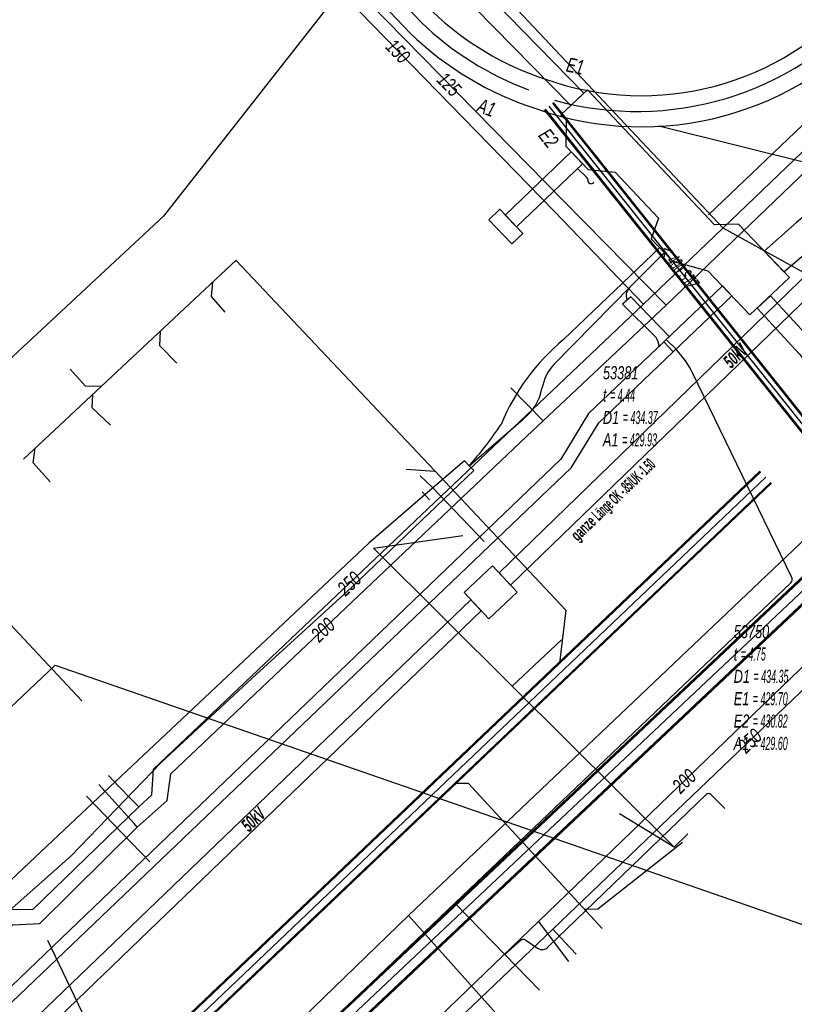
# Model space of a CAD drawing. Header units: metres. Extents: x 2695563 to 2696938, y 1260544 to 1262032.
# Tile 14 of 256: x 2695653 to 2695683, y 1260953 to 1260991. Entities that reach past the tile are written whole.
import ezdxf

# ---------------------------------------------------------------- set-up
doc = ezdxf.new("R2010")
doc.units = ezdxf.units.M
doc.linetypes.add('AUSGEZOGEN', pattern=[0])
for name, color, linetype in [('AW_LK_ Haltung Text', 7, 'AUSGEZOGEN'), ('AW_LK_Ein-Auslauftext', 24, 'AUSGEZOGEN'), ('AW_LK_Haltung', 24, 'AUSGEZOGEN'), ('AW_LK_Normschacht Text', 24, 'AUSGEZOGEN'), ('AW_LK_Trasselinie', 24, 'AUSGEZOGEN'), ('EW_Hoehenpunkt_Text', 7, 'AUSGEZOGEN'), ('EW_LK_Bauwerk_FL_Linie_Punkt', 1, 'AUSGEZOGEN'), ('EW_LK_Trasseabs', 1, 'AUSGEZOGEN'), ('EW_LK_Trasseabs_Text', 1, 'AUSGEZOGEN'), ('EW_LK_Trasserand', 1, 'AUSGEZOGEN'), ('FM_LK_SW_TRASSEKANTE', 94, 'AUSGEZOGEN'), ('GA_LK_Leitung', 32, 'AUSGEZOGEN'), ('GA_LK_Leitung_Text', 32, 'AUSGEZOGEN'), ('TV_LK_LEITUNG', 92, 'AUSGEZOGEN'), ('WA_LK_Leitung', 171, 'AUSGEZOGEN'), ('WA_LK_Leitung_Text', 171, 'AUSGEZOGEN')]:
    doc.layers.add(name, color=color, linetype=linetype)
doc.styles.add('ARIAL', font='arial.ttf')
doc.styles.add('ARIALNARROW', font='ARIALN.TTF')
pattern_1 = [(0, (2703955, 1269100), (4050, 4050), [4050, -4050]), (90, (2703955, 1269100), (-4050, 4050), [4050, -4050])]
pattern_2 = [(0, (2708005, 1273150), (6075, 6075), [6075, -6075]), (90, (2708005, 1273150), (-6075, 6075), [6075, -6075])]

# ---------------------------------------------------------------- blocks, each defined once
blk = doc.blocks.new('COMPLEXOBJECT_1484')
at = {"layer": 'AW_LK_Trasselinie', "color": 24, "linetype": 'AUSGEZOGEN', "transparency": 33554687}
blk.add_line((5605.917, 11055.759), (5667.41, 10990.785), dxfattribs=at)
blk.add_arc((5676.152, 10999.84), 12.586, 226.0084, 252.1744, dxfattribs=at)
blk = doc.blocks.new('COMPLEXOBJECT_1485')
at = {"layer": 'AW_LK_Trasselinie', "color": 24, "linetype": 'AUSGEZOGEN', "transparency": 33554687}
blk.add_arc((5676.171, 10999.871), 11.422, 226.2715, 251.9635, dxfattribs=at)
blk = doc.blocks.new('COMPLEXOBJECT_1486')
at = {"layer": 'AW_LK_Trasselinie', "color": 24, "linetype": 'AUSGEZOGEN', "transparency": 33554687}
blk.add_arc((5676.339, 10999.408), 11.039, 250.3905, 319.4564, dxfattribs=at)
blk = doc.blocks.new('COMPLEXOBJECT_1487')
at = {"layer": 'AW_LK_Trasselinie', "color": 24, "linetype": 'AUSGEZOGEN', "transparency": 33554687}
blk.add_arc((5676.342, 10999.401), 12.231, 250.6966, 319.4388, dxfattribs=at)
blk = doc.blocks.new('COMPLEXOBJECT_1546')
at = {"layer": 'AW_LK_Haltung', "color": 24, "linetype": 'AUSGEZOGEN', "transparency": 33554687}
blk.add_line((5716.755, 11022.188), (5685.181, 10991.84), dxfattribs=at)
blk.add_arc((5676.169, 10999.763), 12, 254.6386, 318.6796, dxfattribs=at)
blk = doc.blocks.new('COMPLEXOBJECT_1551')
at = {"layer": 'AW_LK_Haltung', "color": 24, "linetype": 'AUSGEZOGEN', "transparency": 33554687}
blk.add_line((5667.842, 10991.201), (5606.031, 11056.518), dxfattribs=at)
blk.add_arc((5676.153, 10999.845), 11.992, 226.1243, 249.6488, dxfattribs=at)
blk = doc.blocks.new('COMPLEXOBJECT_1618')
at = {"layer": 'EW_LK_Trasserand', "color": 1, "linetype": 'AUSGEZOGEN', "transparency": 33554687}
for points in [[(5710.96, 11003.519), (5712.247, 11004.641), (5711.631, 11005.324), (5710.368, 11004.223)], [(5708.152, 11002.842), (5706.226, 11002.349), (5704.121, 11001.973)], [(5704.291, 11001.069), (5706.422, 11001.449), (5708.441, 11001.967)], [(5701.534, 11001.174), (5699.274, 10999.593), (5693.884, 10994.456), (5689.164, 10989.827), (5685.174, 10985.863), (5682.322, 10983.483), (5681.082, 10982.374)], [(5681.082, 10982.374), (5681.843, 10981.578), (5685.916, 10985.049), (5689.936, 10989.045), (5694.648, 10993.664), (5700.034, 10998.795), (5701.998, 11000.372)]]:
    blk.add_lwpolyline(points, dxfattribs=at)
for centre, radius, start, end in [((5707.042, 11007.091), 4.392, 284.6372, 319.2247), ((5707.21, 11006.786), 4.974, 284.3345, 318.9414), ((5704.673, 10995.599), 6.398, 94.947, 119.3798), ((5704.756, 10995.42), 5.668, 94.7029, 119.1124)]:
    blk.add_arc(centre, radius, start, end, dxfattribs=at)
blk = doc.blocks.new('COMPLEXOBJECT_1772')
at = {"layer": 'EW_LK_Trasserand', "color": 1, "linetype": 'AUSGEZOGEN', "transparency": 33554687}
for points in [[(5675.929, 10980.616), (5675.617, 10980.321), (5676.905, 10979.046)], [(5677.011, 10978.686), (5677.415, 10979.082), (5675.929, 10980.616)]]:
    blk.add_lwpolyline(points, dxfattribs=at)
blk.add_arc((5676.466, 10978.721), 0.546, 356.3161, 36.4974, dxfattribs=at)
blk = doc.blocks.new('COMPLEXOBJECT_2305')
at = {"layer": 'EW_LK_Trasseabs', "color": 1, "linetype": 'AUSGEZOGEN', "transparency": 33554687}
blk.add_line((5672.745, 10955.529), (5678.841, 10961.408), dxfattribs=at)
for centre, radius, start, end in [((5678.934, 10961.313), 0.133, 48.7288, 134.4359), ((5672.51, 10955.752), 0.324, 235.5646, 316.4534)]:
    blk.add_arc(centre, radius, start, end, dxfattribs=at)
blk = doc.blocks.new('COMPLEXOBJECT_2306')
at = {"layer": 'EW_LK_Trasseabs', "color": 1, "linetype": 'AUSGEZOGEN', "transparency": 33554687}
blk.add_line((5671.069, 10955.24), (5671.659, 10955.77), dxfattribs=at)
blk.add_arc((5671.784, 10955.632), 0.186, 58.8668, 131.9894, dxfattribs=at)
blk = doc.blocks.new('COMPLEXOBJECT_2307')
at = {"layer": 'EW_LK_Trasseabs', "color": 1, "linetype": 'AUSGEZOGEN', "transparency": 33554687}
blk.add_line((5674.237, 10985.218), (5673.869, 10985.557), dxfattribs=at)
for centre, radius, start, end in [((5674.18, 10985.149), 0.0897, 349.1913, 50.4536), ((5674.401, 10985.11), 0.134, 170.6939, 322.2739)]:
    blk.add_arc(centre, radius, start, end, dxfattribs=at)
blk = doc.blocks.new('COMPLEXOBJECT_2341')
at = {"layer": 'EW_LK_Trasseabs', "color": 1, "linetype": 'AUSGEZOGEN', "transparency": 33554687}
for p, q in [((5677.678, 10978.586), (5677.298, 10978.964)), ((5682.139, 10969.803), (5678.326, 10977.65))]:
    blk.add_line(p, q, dxfattribs=at)
blk.add_arc((5675.128, 10976.128), 3.541, 25.4461, 43.9442, dxfattribs=at)
blk = doc.blocks.new('COMPLEXOBJECT_2366')
at = {"layer": 'EW_LK_Trasseabs', "color": 1, "linetype": 'AUSGEZOGEN', "transparency": 33554687}
blk.add_line((5669.137, 10957.218), (5682.106, 10969.575), dxfattribs=at)
blk.add_arc((5681.968, 10969.711), 0.194, 315.2731, 28.2557, dxfattribs=at)
blk = doc.blocks.new('COMPLEXOBJECT_2512')
at = {"layer": 'EW_LK_Trasseabs', "color": 1, "linetype": 'AUSGEZOGEN', "transparency": 33554687}
blk.add_line((5669.687, 10974.09), (5671.771, 10975.891), dxfattribs=at)
for centre, radius, start, end in [((5674.32, 10976.744), 1.847, 136.7428, 169.6867), ((5670.616, 10977.423), 1.919, 307.0032, 349.5445)]:
    blk.add_arc(centre, radius, start, end, dxfattribs=at)
blk = doc.blocks.new('COMPLEXOBJECT_2513')
at = {"layer": 'EW_LK_Trasseabs', "color": 1, "linetype": 'AUSGEZOGEN', "transparency": 33554687}
blk.add_line((5673.333, 10978.959), (5677.045, 10982.506), dxfattribs=at)
for centre, radius, start, end in [((5678.777, 10972.428), 8.502, 129.8161, 157.4487), ((5659.714, 10983.09), 13.433, 317.935, 326.5685)]:
    blk.add_arc(centre, radius, start, end, dxfattribs=at)

msp = doc.modelspace()

# ---------------------------------------------------------------- hatches: boundary and pattern name
at = {"layer": 'EW_LK_Bauwerk_FL_Linie_Punkt', "lineweight": 18, "transparency": 33554687}
h = msp.add_hatch(dxfattribs=at)
h.set_pattern_fill('MUSTER', color=1, scale=4050, style=0, pattern_type=2)
h.set_pattern_definition(pattern_1)
h.paths.add_polyline_path([(2695675.224, 1260988.407), (2695674.205, 1260987.447), (2695674.404, 1260987.236), (2695674.391, 1260986.232), (2695675.253, 1260985.328), (2695676.295, 1260985.23), (2695677.969, 1260983.455), (2695677.693, 1260982.652), (2695678.51, 1260981.802), (2695679.881, 1260981.429), (2695681.499, 1260979.72), (2695683.031, 1260981.161), (2695681.057, 1260983.224), (2695680.136, 1260983.198)], flags=0)
h = msp.add_hatch(dxfattribs=at)
h.set_pattern_fill('MUSTER', color=1, scale=2025, style=0, pattern_type=2)
h.set_pattern_definition([(0, (2699905, 1265050), (2025, 2025), [2025, -2025]), (90, (2699905, 1265050), (-2025, 2025), [2025, -2025])])
h.paths.add_polyline_path([(2695671.842, 1260983.799), (2695671.419, 1260983.396), (2695672.312, 1260982.461), (2695672.734, 1260982.864)], flags=0)
h = msp.add_hatch(dxfattribs=at)
h.set_pattern_fill('MUSTER', color=1, scale=4050, style=0, pattern_type=2)
h.set_pattern_definition(pattern_1)
h.paths.add_polyline_path([(2695672.514, 1260969.021), (2695671.56, 1260970.046), (2695670.47, 1260969.016), (2695671.416, 1260967.999)], flags=0)
at = {"layer": 'EW_LK_Trasserand', "lineweight": 18, "transparency": 33554687}
h = msp.add_hatch(dxfattribs=at)
h.set_pattern_fill('MUSTER', color=1, scale=6075, style=0, pattern_type=2)
h.set_pattern_definition(pattern_2)
h.paths.add_polyline_path([(2695657.673, 1261006.275), (2695645.883, 1261018.544), (2695645.359, 1261018.036), (2695657.062, 1261005.954), (2695662.366, 1261000.239), (2695668.657, 1260993.842), (2695674.582, 1260987.802), (2695675.091, 1260988.282), (2695669.239, 1260994.269), (2695662.885, 1261000.709)], flags=0)
h = msp.add_hatch(dxfattribs=at)
h.set_pattern_fill('MUSTER', color=1, scale=6075, style=0, pattern_type=2)
h.set_pattern_definition(pattern_2)
h.paths.add_polyline_path([(2695682.052, 1260982.184), (2695682.813, 1260981.388), (2695686.886, 1260984.859), (2695690.906, 1260988.855), (2695695.618, 1260993.474), (2695701.004, 1260998.605), (2695702.968, 1261000.182), (2695703.036, 1261000.219), (2695703.105, 1261000.256), (2695703.174, 1261000.291), (2695703.244, 1261000.326), (2695703.315, 1261000.36), (2695703.385, 1261000.392), (2695703.456, 1261000.424), (2695703.528, 1261000.455), (2695703.6, 1261000.484), (2695703.672, 1261000.513), (2695703.745, 1261000.541), (2695703.818, 1261000.568), (2695703.892, 1261000.593), (2695703.966, 1261000.618), (2695704.04, 1261000.642), (2695704.115, 1261000.664), (2695704.189, 1261000.686), (2695704.265, 1261000.706), (2695704.34, 1261000.726), (2695704.416, 1261000.745), (2695704.491, 1261000.762), (2695704.568, 1261000.779), (2695704.644, 1261000.794), (2695704.721, 1261000.808), (2695704.797, 1261000.822), (2695704.874, 1261000.834), (2695704.951, 1261000.845), (2695705.029, 1261000.855), (2695705.106, 1261000.864), (2695705.183, 1261000.872), (2695705.261, 1261000.879), (2695707.392, 1261001.259), (2695709.411, 1261001.777), (2695709.505, 1261001.802), (2695709.598, 1261001.829), (2695709.69, 1261001.857), (2695709.782, 1261001.888), (2695709.874, 1261001.92), (2695709.965, 1261001.954), (2695710.055, 1261001.989), (2695710.144, 1261002.027), (2695710.233, 1261002.066), (2695710.321, 1261002.107), (2695710.408, 1261002.149), (2695710.494, 1261002.193), (2695710.579, 1261002.239), (2695710.664, 1261002.287), (2695710.747, 1261002.336), (2695710.83, 1261002.387), (2695710.911, 1261002.439), (2695710.992, 1261002.493), (2695711.071, 1261002.549), (2695711.149, 1261002.606), (2695711.227, 1261002.665), (2695711.303, 1261002.725), (2695711.377, 1261002.786), (2695711.451, 1261002.849), (2695711.523, 1261002.914), (2695711.594, 1261002.98), (2695711.664, 1261003.047), (2695711.733, 1261003.115), (2695711.8, 1261003.185), (2695711.866, 1261003.257), (2695711.93, 1261003.329), (2695713.217, 1261004.451), (2695712.601, 1261005.134), (2695711.338, 1261004.033), (2695711.282, 1261003.969), (2695711.224, 1261003.906), (2695711.165, 1261003.844), (2695711.105, 1261003.783), (2695711.043, 1261003.723), (2695710.981, 1261003.665), (2695710.917, 1261003.608), (2695710.853, 1261003.552), (2695710.787, 1261003.497), (2695710.72, 1261003.444), (2695710.652, 1261003.392), (2695710.583, 1261003.341), (2695710.514, 1261003.291), (2695710.443, 1261003.243), (2695710.371, 1261003.197), (2695710.299, 1261003.152), (2695710.225, 1261003.108), (2695710.151, 1261003.065), (2695710.076, 1261003.024), (2695710, 1261002.985), (2695709.923, 1261002.947), (2695709.846, 1261002.911), (2695709.768, 1261002.876), (2695709.689, 1261002.842), (2695709.61, 1261002.81), (2695709.53, 1261002.78), (2695709.449, 1261002.751), (2695709.368, 1261002.724), (2695709.287, 1261002.698), (2695709.205, 1261002.674), (2695709.122, 1261002.652), (2695707.196, 1261002.159), (2695705.091, 1261001.783), (2695705.003, 1261001.775), (2695704.916, 1261001.765), (2695704.829, 1261001.755), (2695704.741, 1261001.743), (2695704.654, 1261001.73), (2695704.567, 1261001.716), (2695704.481, 1261001.7), (2695704.394, 1261001.684), (2695704.308, 1261001.666), (2695704.222, 1261001.647), (2695704.137, 1261001.627), (2695704.051, 1261001.606), (2695703.966, 1261001.583), (2695703.881, 1261001.56), (2695703.797, 1261001.535), (2695703.713, 1261001.509), (2695703.629, 1261001.482), (2695703.546, 1261001.453), (2695703.463, 1261001.424), (2695703.38, 1261001.393), (2695703.298, 1261001.362), (2695703.216, 1261001.329), (2695703.135, 1261001.295), (2695703.055, 1261001.26), (2695702.974, 1261001.224), (2695702.895, 1261001.187), (2695702.815, 1261001.148), (2695702.737, 1261001.109), (2695702.659, 1261001.068), (2695702.581, 1261001.027), (2695702.504, 1261000.984), (2695700.244, 1260999.403), (2695694.854, 1260994.266), (2695690.134, 1260989.637), (2695686.144, 1260985.673), (2695683.292, 1260983.293)], flags=0)
h = msp.add_hatch(dxfattribs=at)
h.set_pattern_fill('MUSTER', color=1, scale=6075, style=0, pattern_type=2)
h.set_pattern_definition(pattern_2)
h.paths.add_polyline_path([(2695688.568, 1260986.011), (2695671.816, 1260969.772), (2695672.261, 1260969.294), (2695689.039, 1260985.521)], flags=0)
h = msp.add_hatch(dxfattribs=at)
h.set_pattern_fill('MUSTER', color=1, scale=6075, style=0, pattern_type=2)
h.set_pattern_definition(pattern_2)
h.paths.add_polyline_path([(2695675.037, 1260985.555), (2695674.604, 1260986.008), (2695672.055, 1260983.575), (2695672.488, 1260983.122)], flags=0)
h = msp.add_hatch(dxfattribs=at)
h.set_pattern_fill('MUSTER', color=1, scale=6075, style=0, pattern_type=2)
h.set_pattern_definition(pattern_2)
h.paths.add_polyline_path([(2695678.173, 1260978.678), (2695678.54, 1260978.293), (2695680.8, 1260980.453), (2695680.445, 1260980.838)], flags=0)
h = msp.add_hatch(dxfattribs=at)
h.set_pattern_fill('MUSTER', color=1, scale=6075, style=0, pattern_type=2)
h.set_pattern_definition(pattern_2)
h.paths.add_polyline_path([(2695676.899, 1260980.426), (2695676.587, 1260980.131), (2695677.875, 1260978.856), (2695677.882, 1260978.846), (2695677.889, 1260978.836), (2695677.896, 1260978.825), (2695677.903, 1260978.815), (2695677.909, 1260978.804), (2695677.915, 1260978.794), (2695677.921, 1260978.783), (2695677.926, 1260978.772), (2695677.932, 1260978.76), (2695677.937, 1260978.749), (2695677.941, 1260978.738), (2695677.946, 1260978.726), (2695677.95, 1260978.715), (2695677.954, 1260978.703), (2695677.958, 1260978.691), (2695677.962, 1260978.679), (2695677.965, 1260978.668), (2695677.968, 1260978.656), (2695677.97, 1260978.643), (2695677.973, 1260978.631), (2695677.975, 1260978.619), (2695677.977, 1260978.607), (2695677.978, 1260978.595), (2695677.98, 1260978.582), (2695677.981, 1260978.57), (2695677.981, 1260978.558), (2695677.982, 1260978.545), (2695677.982, 1260978.533), (2695677.982, 1260978.521), (2695677.982, 1260978.508), (2695677.981, 1260978.496), (2695678.385, 1260978.892)], flags=0)
h = msp.add_hatch(dxfattribs=at)
h.set_pattern_fill('MUSTER', color=1, scale=6075, style=0, pattern_type=2)
h.set_pattern_definition(pattern_2)
h.paths.add_polyline_path([(2695689.169, 1260971.988), (2695685.896, 1260976.283), (2695683.936, 1260978.674), (2695682.288, 1260980.462), (2695681.778, 1260979.982), (2695683.408, 1260978.214), (2695685.346, 1260975.849), (2695688.613, 1260971.564)], flags=0)
h = msp.add_hatch(dxfattribs=at)
h.set_pattern_fill('MUSTER', color=1, scale=6075, style=0, pattern_type=2)
h.set_pattern_definition(pattern_2)
h.paths.add_polyline_path([(2695627.017, 1260928.916), (2695627.458, 1260928.685), (2695652.723, 1260952.938), (2695674.605, 1260973.827), (2695675.674, 1260975.554), (2695678.54, 1260978.293), (2695678.173, 1260978.678), (2695675.274, 1260975.921), (2695674.204, 1260974.153), (2695652.367, 1260953.24)], flags=0)
h = msp.add_hatch(dxfattribs=at)
h.set_pattern_fill('MUSTER', color=1, scale=6075, style=0, pattern_type=2)
h.set_pattern_definition(pattern_2)
h.paths.add_polyline_path([(2695649.734, 1260954.52), (2695649.886, 1260954.311), (2695651.532, 1260955.526), (2695655.298, 1260958.857), (2695658.777, 1260962.457), (2695662.442, 1260965.85), (2695666.125, 1260969.209), (2695669.408, 1260972.348), (2695670.849, 1260973.726), (2695670.657, 1260973.9), (2695670.484, 1260974.095), (2695668.966, 1260972.789), (2695666.788, 1260970.912), (2695661.971, 1260966.38), (2695656.138, 1260960.896), (2695653.457, 1260958.376), (2695650.693, 1260955.773), (2695649.584, 1260954.735)], flags=0)
h = msp.add_hatch(dxfattribs=at)
h.set_pattern_fill('MUSTER', color=1, scale=6075, style=0, pattern_type=2)
h.set_pattern_definition(pattern_2)
h.paths.add_polyline_path([(2695628.45, 1260928.167), (2695629.028, 1260927.865), (2695641.632, 1260939.944), (2695671.129, 1260968.308), (2695670.733, 1260968.733), (2695641.204, 1260940.39)], flags=0)

# ---------------------------------------------------------------- linework, layer by layer
at = {"layer": 'AW_LK_Haltung', "linetype": 'AUSGEZOGEN', "transparency": 33554687}
for p, q in [((2695688.058, 1260970.108), (2695673.889, 1260987.886)), ((2695688.073, 1260970.121), (2695673.904, 1260987.899)), ((2695688.089, 1260970.133), (2695673.92, 1260987.911)), ((2695687.745, 1260969.859), (2695673.576, 1260987.637)), ((2695687.761, 1260969.871), (2695673.592, 1260987.649)), ((2695687.776, 1260969.884), (2695673.607, 1260987.662)), ((2695681.887, 1260973.696), (2695648.972, 1260942.383)), ((2695681.901, 1260973.681), (2695648.986, 1260942.368)), ((2695681.915, 1260973.667), (2695649, 1260942.354)), ((2695682.301, 1260973.261), (2695649.386, 1260941.948)), ((2695682.315, 1260973.247), (2695649.4, 1260941.934)), ((2695682.329, 1260973.232), (2695649.414, 1260941.919))]:
    msp.add_line(p, q, dxfattribs=at)
at = {"layer": 'AW_LK_Haltung', "color": 255, "transparency": 33554687}
for p, q in [((2695687.917, 1260969.996), (2695673.748, 1260987.774)), ((2695682.108, 1260973.464), (2695649.193, 1260942.151))]:
    msp.add_line(p, q, dxfattribs=at)
at = {"layer": 'AW_LK_Haltung', "color": 24, "linetype": 'AUSGEZOGEN', "transparency": 33554687}
for p, q in [((2695684.096, 1260985.484), (2695677.979, 1260986.999)), ((2695653.456, 1260974.154), (2695661.671, 1260981.829)), ((2695661.663, 1260981.829), (2695669.333, 1260973.701)), ((2695668.236, 1260973.771), (2695669.333, 1260973.7))]:
    msp.add_line(p, q, dxfattribs=at)
for points in [[(2695661.245, 1260979.824), (2695660.719, 1260980.429), (2695660.766, 1260980.983)], [(2695659.379, 1260977.857), (2695658.721, 1260978.527), (2695658.751, 1260979.106)], [(2695655.264, 1260977.625), (2695655.843, 1260976.991), (2695656.467, 1260976.97)], [(2695656.825, 1260975.465), (2695656.115, 1260976.133), (2695656.141, 1260976.665)], [(2695654.489, 1260973.277), (2695653.841, 1260974.016), (2695653.918, 1260974.586)], [(2695669.333, 1260973.701), (2695674.396, 1260968.334), (2695674.146, 1260966.288)], [(2695675.797, 1260956.056), (2695670.635, 1260961.649), (2695670.155, 1260961.65)], [(2695678.9, 1260959.367), (2695675.635, 1260956.793), (2695675.122, 1260956.788)], [(2695654.393, 1260955.603), (2695656.899, 1260950.363), (2695656.909, 1260949.885)]]:
    msp.add_lwpolyline(points, dxfattribs=at)
at = {"layer": 'EW_LK_Bauwerk_FL_Linie_Punkt', "color": 1, "linetype": 'AUSGEZOGEN', "transparency": 33554687}
msp.add_line((2695668.782, 1260961.329), (2695684.377, 1260955.914), dxfattribs=at)
for points in [[(2695675.224, 1260988.407), (2695674.205, 1260987.447), (2695674.404, 1260987.236), (2695674.391, 1260986.232), (2695675.253, 1260985.328), (2695676.295, 1260985.23), (2695677.969, 1260983.455), (2695677.693, 1260982.652), (2695678.51, 1260981.802), (2695679.881, 1260981.429), (2695681.499, 1260979.72), (2695683.031, 1260981.161), (2695681.057, 1260983.224), (2695680.136, 1260983.198), (2695675.224, 1260988.407)], [(2695671.842, 1260983.799), (2695671.419, 1260983.396), (2695672.312, 1260982.461), (2695672.734, 1260982.864), (2695671.842, 1260983.799)], [(2695672.514, 1260969.021), (2695671.56, 1260970.046), (2695670.47, 1260969.016), (2695671.416, 1260967.999), (2695672.514, 1260969.021)]]:
    msp.add_lwpolyline(points, close=True, dxfattribs=at)
at = {"layer": 'EW_LK_Trasseabs', "color": 1, "linetype": 'AUSGEZOGEN', "transparency": 33554687}
for p, q in [((2695679.902, 1260983.579), (2695692.236, 1260995.379)), ((2695676.921, 1260980.84), (2695678.196, 1260982.128)), ((2695673.945, 1260977.82), (2695676.921, 1260980.84)), ((2695669.13, 1260972.588), (2695668.853, 1260972.899)), ((2695666.973, 1260970.727), (2695670.415, 1260971.216)), ((2695672.32, 1260965.395), (2695666.973, 1260970.727)), ((2695672.32, 1260965.395), (2695674.226, 1260967.192)), ((2695648.335, 1260960.215), (2695654.689, 1260966.215)), ((2695654.689, 1260966.215), (2695668.782, 1260961.329)), ((2695678.573, 1260959.195), (2695672.32, 1260965.395)), ((2695658.335, 1260958.627), (2695655.899, 1260961.155)), ((2695679.992, 1260961.223), (2695680.528, 1260960.678)), ((2695678.573, 1260959.195), (2695676.46, 1260960.477)), ((2695678.573, 1260959.195), (2695679.099, 1260959.707)), ((2695657.529, 1260945.029), (2695670.107, 1260957.028)), ((2695672.039, 1260955.05), (2695670.107, 1260957.028)), ((2695672.85, 1260955.601), (2695673.297, 1260955.295)), ((2695673.378, 1260953.679), (2695672.039, 1260955.05))]:
    msp.add_line(p, q, dxfattribs=at)
msp.add_lwpolyline([(2695671.236, 1260970.975), (2695669.241, 1260973.076), (2695668.769, 1260973.514)], dxfattribs=at)
msp.add_arc((2695677.154, 1260980.48), 0.429, 122.928, 204.9016, dxfattribs=at)
at = {"layer": 'EW_LK_Trasserand', "color": 1, "linetype": 'AUSGEZOGEN', "transparency": 33554687}
for points in [[(2695657.673, 1261006.275), (2695645.883, 1261018.544), (2695645.359, 1261018.036), (2695657.062, 1261005.954), (2695662.366, 1261000.239), (2695668.657, 1260993.842), (2695674.582, 1260987.802), (2695675.091, 1260988.282), (2695669.239, 1260994.269), (2695662.885, 1261000.709), (2695657.673, 1261006.275)], [(2695688.568, 1260986.011), (2695671.816, 1260969.772), (2695672.261, 1260969.294), (2695689.039, 1260985.521), (2695688.568, 1260986.011)], [(2695675.037, 1260985.555), (2695674.604, 1260986.008), (2695672.055, 1260983.575), (2695672.488, 1260983.122), (2695675.037, 1260985.555)], [(2695678.173, 1260978.678), (2695678.54, 1260978.293), (2695680.8, 1260980.453), (2695680.445, 1260980.838), (2695678.173, 1260978.678)], [(2695689.169, 1260971.988), (2695685.896, 1260976.283), (2695683.936, 1260978.674), (2695682.288, 1260980.462), (2695681.778, 1260979.982), (2695683.408, 1260978.214), (2695685.346, 1260975.849), (2695688.613, 1260971.564), (2695689.169, 1260971.988)], [(2695649.734, 1260954.52), (2695649.886, 1260954.311), (2695651.532, 1260955.526), (2695655.298, 1260958.857), (2695658.777, 1260962.457), (2695662.442, 1260965.85), (2695666.125, 1260969.209), (2695669.408, 1260972.348), (2695670.849, 1260973.726), (2695670.657, 1260973.9), (2695670.484, 1260974.095), (2695668.966, 1260972.789), (2695666.788, 1260970.912), (2695661.971, 1260966.38), (2695656.138, 1260960.896), (2695653.457, 1260958.376), (2695650.693, 1260955.773), (2695649.584, 1260954.735), (2695649.734, 1260954.52)]]:
    msp.add_lwpolyline(points, close=True, dxfattribs=at)
for points in [[(2695678.173, 1260978.678), (2695675.274, 1260975.921), (2695674.204, 1260974.153), (2695652.367, 1260953.24), (2695627.017, 1260928.916)], [(2695627.458, 1260928.685), (2695652.723, 1260952.938), (2695674.605, 1260973.827), (2695675.674, 1260975.554), (2695678.54, 1260978.293), (2695678.173, 1260978.678)], [(2695641.632, 1260939.944), (2695671.129, 1260968.308), (2695670.733, 1260968.733), (2695641.204, 1260940.39), (2695628.45, 1260928.167)]]:
    msp.add_lwpolyline(points, dxfattribs=at)
at = {"layer": 'FM_LK_SW_TRASSEKANTE', "linetype": 'AUSGEZOGEN', "transparency": 33554687}
for p, q in [((2695656.035, 1260943.731), (2695687.825, 1260973.673)), ((2695656.052, 1260943.712), (2695687.843, 1260973.654)), ((2695656.07, 1260943.694), (2695687.86, 1260973.636)), ((2695656.552, 1260943.188), (2695688.332, 1260973.12)), ((2695656.57, 1260943.17), (2695688.349, 1260973.102)), ((2695656.587, 1260943.151), (2695688.367, 1260973.083))]:
    msp.add_line(p, q, dxfattribs=at)
at = {"layer": 'FM_LK_SW_TRASSEKANTE', "color": 255, "transparency": 33554687}
msp.add_line((2695656.311, 1260943.441), (2695688.096, 1260973.378), dxfattribs=at)
at = {"layer": 'FM_LK_SW_TRASSEKANTE', "color": 94, "linetype": 'AUSGEZOGEN', "transparency": 33554687}
for points in [[(2695691.517, 1260976.972), (2695688.47, 1260978.653), (2695680.468, 1260983.069), (2695666.049, 1260998.389)], [(2695655.716, 1260964.835), (2695653.665, 1260967.025), (2695650.931, 1260969.944), (2695648.339, 1260972.714), (2695645.123, 1260969.816), (2695631.601, 1260983.518)], [(2695691.33, 1260975.851), (2695689.077, 1260974.524), (2695688.47, 1260974.526), (2695687.262, 1260974.529), (2695668.325, 1260956.547)], [(2695635.199, 1260924.64), (2695655.608, 1260944.244), (2695668.325, 1260956.547)], [(2695668.325, 1260956.547), (2695671.368, 1260953.146), (2695672.035, 1260952.401), (2695672.878, 1260947.472), (2695673.849, 1260941.793)]]:
    msp.add_lwpolyline(points, dxfattribs=at)
at = {"layer": 'GA_LK_Leitung', "color": 32, "linetype": 'AUSGEZOGEN', "transparency": 33554687}
msp.add_line((2695677.389, 1260980.134), (2695673.953, 1260983.711), dxfattribs=at)
for points in [[(2695628.695, 1261030.305), (2695649.836, 1261008.439), (2695673.953, 1260983.711)], [(2695677.389, 1260980.134), (2695699.154, 1261000.988), (2695708.762, 1261010.339), (2695713.228, 1261014.619), (2695720.922, 1261022.03), (2695721.178, 1261022.277)], [(2695624.857, 1260930.044), (2695638.513, 1260943.153), (2695643.828, 1260948.178), (2695652.844, 1260956.789), (2695653.837, 1260956.792), (2695657.908, 1260960.742), (2695658.411, 1260961.203), (2695658.481, 1260962.195), (2695677.389, 1260980.134)], [(2695639.17, 1260922.565), (2695647.218, 1260930.227), (2695658.991, 1260941.628), (2695669.701, 1260952.031), (2695673.897, 1260956.026), (2695686.421, 1260968.012)], [(2695657.908, 1260960.742), (2695657.502, 1260961.156), (2695657.278, 1260961.385), (2695657.141, 1260961.531), (2695656.747, 1260961.953)], [(2695673.897, 1260956.026), (2695674.372, 1260955.512), (2695674.787, 1260955.063)]]:
    msp.add_lwpolyline(points, dxfattribs=at)
at = {"layer": 'TV_LK_LEITUNG', "color": 92, "linetype": 'AUSGEZOGEN', "transparency": 33554687}
msp.add_lwpolyline([(2695686.452, 1261010.654), (2695683.636, 1261010.552), (2695668.95, 1260996.392), (2695658.863, 1260983.53), (2695641.422, 1260967.307)], dxfattribs=at)
at = {"layer": 'WA_LK_Leitung', "color": 7, "linetype": 'AUSGEZOGEN', "transparency": 33554687}
msp.add_line((2695673.521, 1260975.64), (2695672.272, 1260976.907), dxfattribs=at)
for points in [[(2695628.994, 1261030.744), (2695649.779, 1261009.116), (2695664.751, 1260993.865), (2695674.323, 1260984.106)], [(2695678.269, 1260980.104), (2695678.933, 1260980.741), (2695700.689, 1261001.63), (2695715.659, 1261016.231), (2695716.156, 1261016.694), (2695716.431, 1261016.95), (2695721.07, 1261021.382), (2695721.329, 1261021.629), (2695721.908, 1261022.182)], [(2695678.269, 1260980.104), (2695676.71, 1260981.685), (2695674.323, 1260984.106)], [(2695625.41, 1260929.756), (2695638.972, 1260942.742), (2695653.05, 1260956.196), (2695654.097, 1260956.244), (2695657.854, 1260959.961), (2695659.009, 1260960.991), (2695659.149, 1260962.013), (2695672.89, 1260975.041), (2695673.521, 1260975.64), (2695678.269, 1260980.104)], [(2695686.35, 1260968.861), (2695685.738, 1260968.271), (2695685.241, 1260967.793), (2695673.334, 1260956.324), (2695667.789, 1260950.986), (2695663.915, 1260947.274), (2695658.242, 1260941.742), (2695654.38, 1260937.91), (2695647.348, 1260931.174), (2695638.599, 1260922.864)], [(2695657.854, 1260959.961), (2695657.728, 1260960.1), (2695656.373, 1260961.601)], [(2695673.334, 1260956.324), (2695673.447, 1260956.175), (2695674.502, 1260954.783)]]:
    msp.add_lwpolyline(points, dxfattribs=at)

# ---------------------------------------------------------------- block references
at = {"layer": 'AW_LK_Haltung', "color": 24, "linetype": 'AUSGEZOGEN', "lineweight": -3, "transparency": 33554687}
for name in ['COMPLEXOBJECT_1551', 'COMPLEXOBJECT_1546']:
    msp.add_blockref(name, (2690000.97, 1249999.81), dxfattribs=at)
at = {"layer": 'AW_LK_Trasselinie', "color": 24, "linetype": 'AUSGEZOGEN', "lineweight": -3, "transparency": 33554687}
for name in ['COMPLEXOBJECT_1485', 'COMPLEXOBJECT_1484', 'COMPLEXOBJECT_1486', 'COMPLEXOBJECT_1487']:
    msp.add_blockref(name, (2690000.97, 1249999.81), dxfattribs=at)
at = {"layer": 'EW_LK_Trasseabs', "color": 1, "linetype": 'AUSGEZOGEN', "lineweight": -3, "transparency": 33554687}
for name in ['COMPLEXOBJECT_2307', 'COMPLEXOBJECT_2513', 'COMPLEXOBJECT_2341', 'COMPLEXOBJECT_2512', 'COMPLEXOBJECT_2366', 'COMPLEXOBJECT_2305', 'COMPLEXOBJECT_2306']:
    msp.add_blockref(name, (2690000.97, 1249999.81), dxfattribs=at)
at = {"layer": 'EW_LK_Trasserand', "color": 1, "linetype": 'AUSGEZOGEN', "lineweight": -3, "transparency": 33554687}
for name in ['COMPLEXOBJECT_1618', 'COMPLEXOBJECT_1772']:
    msp.add_blockref(name, (2690000.97, 1249999.81), dxfattribs=at)

# ---------------------------------------------------------------- texts
at = {"layer": 'AW_LK_ Haltung Text', "color": 24, "transparency": 33554687, "insert": (2695678.761, 1260981.55), "char_height": 0.55705, "width": 2.75543, "attachment_point": 5, "rotation": 308.1699, "style": 'ARIAL'}
msp.add_mtext('\\A1;{\\fArial|i1|b0;\\H0.557054;\\W0.700000;\\C24;< \\W0.490000;400 STZ}\\P', dxfattribs=at)
at = {"layer": 'AW_LK_Ein-Auslauftext', "color": 24, "transparency": 33554687, "char_height": 0.55705, "attachment_point": 7, "style": 'ARIAL'}
for s, insert, width, rotation in [('\\A1;{\\fArial|i1|b0;\\H0.557054;\\W0.700000;\\C24;E1}\\P', (2695674.377, 1260989.12), 0.85544, 348.2289), ('\\A1;{\\fArial|i1|b0;\\H0.557054;\\W0.700000;\\C24;A1}\\P', (2695670.927, 1260987.574), 0.85544, 339.8562), ('\\A1;{\\fArial|i1|b0;\\H0.557054;\\W0.700000;\\C24;E2}\\P', (2695673.306, 1260986.628), 0.86376, 308.5542)]:
    msp.add_mtext(s, dxfattribs=dict(at, insert=insert, width=width, rotation=rotation))
at = {"layer": 'AW_LK_Normschacht Text', "color": 24, "transparency": 33554687, "char_height": 0.50641, "attachment_point": 1, "line_spacing_factor": 1.024096, "style": 'ARIAL'}
for s, insert, width in [('\\A1;{\\fArial|i1|b0;\\H0.506413;\\W0.697091;\\C24;53381}\\P{\\fArial|i1|b0;\\H0.505000;\\W0.697091;\\C24;t \\W0.487964;= 4.44}\\P{\\fArial|i1|b0;\\H0.505000;\\W0.697091;\\C24;D1 \\W0.487964;= 434.37}\\P{\\fArial|i1|b0;\\H0.505000;\\W0.697091;\\C24;A1 \\W0.487964;= 429.93}\\P', (2695675.825, 1260977.745), 2.8452), ('\\A1;{\\fArial|i1|b0;\\H0.506413;\\W0.695636;\\C24;53750}\\P{\\fArial|i1|b0;\\H0.505000;\\W0.695636;\\C24;t \\W0.486945;= 4.75}\\P{\\fArial|i1|b0;\\H0.505000;\\W0.695636;\\C24;D1 \\W0.486945;= 434.35}\\P{\\fArial|i1|b0;\\H0.505000;\\W0.695636;\\C24;E1 \\W0.486945;= 429.70}\\P{\\fArial|i1|b0;\\H0.505000;\\W0.695636;\\C24;E2 \\W0.486945;= 430.82}\\P{\\fArial|i1|b0;\\H0.505000;\\W0.695636;\\C24;A1 \\W0.486945;= 429.60}\\P', (2695680.875, 1260967.758), 2.8427)]:
    msp.add_mtext(s, dxfattribs=dict(at, insert=insert, width=width))
at = {"layer": 'EW_Hoehenpunkt_Text', "color": 1, "transparency": 33554687, "insert": (2695676.053, 1260972.761), "char_height": 0.45675, "width": 5.32134, "attachment_point": 2, "rotation": 43.9983, "style": 'ARIALNARROW'}
msp.add_mtext('\\A1;{\\fArial Narrow|i0|b1;\\H0.456750;\\W0.700000;\\C1;ganze \\W0.490000;Länge OK -.85/UK -1.50}\\P', dxfattribs=at)
at = {"layer": 'EW_LK_Trasseabs_Text', "color": 1, "transparency": 33554687, "char_height": 0.5075, "width": 1.1278, "attachment_point": 5, "style": 'ARIALNARROW'}
for insert, rotation in [((2695680.94, 1260978.144), 44.073), ((2695662.335, 1260960.255), 43.8507)]:
    msp.add_mtext('\\A1;{\\fArial Narrow|i1|b1;\\H0.507500;\\W0.700000;\\C1;50kV}\\P', dxfattribs=dict(at, insert=insert, rotation=rotation))
at = {"layer": 'GA_LK_Leitung_Text', "color": 32, "transparency": 33554687, "char_height": 0.55825, "attachment_point": 5, "style": 'ARIAL'}
for s, insert, width, rotation in [('\\A1;{\\fArial|i1|b0;\\H0.558250;\\W0.700000;\\C32;150}\\P', (2695667.915, 1260989.893), 1.10806, 314.2836), ('\\A1;{\\fArial|i1|b0;\\H0.558250;\\W0.700000;\\C32;250}\\P', (2695666.037, 1260969.356), 1.11429, 43.4934), ('\\A1;{\\fArial|i1|b0;\\H0.558250;\\W0.700000;\\C32;250}\\P', (2695681.496, 1260963.291), 1.11429, 43.7427)]:
    msp.add_mtext(s, dxfattribs=dict(at, insert=insert, width=width, rotation=rotation))
at = {"layer": 'WA_LK_Leitung_Text', "color": 7, "transparency": 33554687, "char_height": 0.55426, "attachment_point": 5, "style": 'ARIAL'}
for s, insert, width, rotation in [('\\A1;{\\fArial|i1|b0;\\H0.554263;\\W0.700000;\\C7;125}\\P', (2695669.889, 1260988.619), 1.10014, 314.4465), ('\\A1;{\\fArial|i1|b0;\\H0.554263;\\W0.700000;\\C7;200}\\P', (2695665.021, 1260967.573), 1.10633, 43.4754), ('\\A1;{\\fArial|i1|b0;\\H0.554263;\\W0.700000;\\C7;200}\\P', (2695678.962, 1260961.737), 1.10633, 43.9263)]:
    msp.add_mtext(s, dxfattribs=dict(at, insert=insert, width=width, rotation=rotation))

doc.saveas('drawing.dxf')
